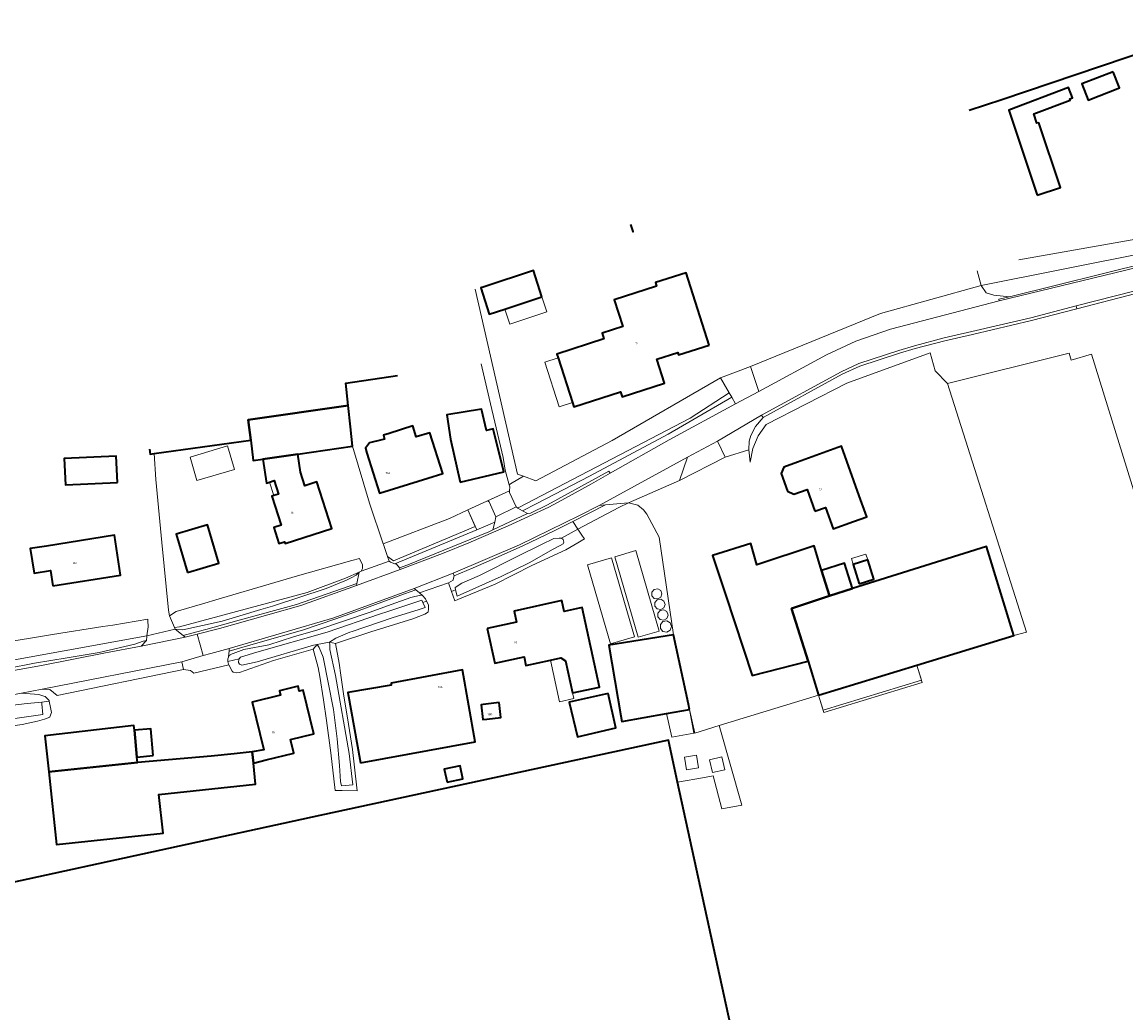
# Model space of a CAD drawing. Header units: metres. Extents: x 73718 to 76933, y 443658 to 446696.
# Tile 98 of 153: x 75164 to 75362, y 445077 to 445256. Entities that reach past the tile are written whole.
import ezdxf
from ezdxf.enums import TextEntityAlignment as Align

# ---------------------------------------------------------------- set-up
doc = ezdxf.new("R2010")
doc.units = ezdxf.units.M
for name, color, linetype, lineweight in [('B-WE-GR-GRAS-GV', 60, 'Continuous', 13), ('B-WE-KW-KUNSTWERK_DEK-GV', 170, 'Continuous', 18), ('B-WE-KW-KUNSTWERK_STUW-G', 170, 'Continuous', 18), ('B-WE-OG-BEBOUWING-GV', 7, 'Continuous', 35), ('B-WE-OG-BEBOUWING-T18', 10, 'Continuous', 18), ('B-WE-OG-BEBOUWING_LUIFEL-GV', 7, 'Continuous', 18), ('B-WE-OG-BEBOUWING_OPSLAGTANK-GV', 7, 'Continuous', 18), ('B-WE-OG-BEBOUWING_OVERBOUWING-GV', 7, 'Continuous', 18), ('B-WE-OG-TERREIN_ERF-GV', 7, 'Continuous', 18), ('B-WE-OG-TERREIN_OEVER-GV', 7, 'Continuous', 18), ('B-WE-OG-WATER_SLOOT-GV', 120, 'Continuous', 18), ('B-WE-OG-WEG-GV', 7, 'Continuous', 18), ('B-WE-VH-GESLOTENVERHARDING_ASFALT-GV', 10, 'Continuous', 18), ('B-WE-VH-OPENVERHARDING_BETONELEMENT-GV', 30, 'Continuous', 18), ('B-WE-VH-OPENVERHARDING_BETONSTRAATSTEEN-GV', 30, 'Continuous', 18), ('B-WE-VH-OPENVERHARDING_SIERBESTRATING-GV', 30, 'Continuous', 18), ('B-WE-VH-OPENVERHARDING_STRAATBAKSTEEN-GV', 30, 'Continuous', 18)]:
    doc.layers.add(name, color=color, linetype=linetype, lineweight=lineweight)
doc.styles.add('NLCS-ISO-M200-T18', font='NLCS-ISO.ttf', dxfattribs={"height": 0.36})

msp = doc.modelspace()

# ---------------------------------------------------------------- linework, layer by layer
at = {"layer": 'B-WE-GR-GRAS-GV', "flags": 128}
msp.add_lwpolyline([(75363.826, 445170.532), (75355.96, 445195.874), (75352.304, 445194.786), (75351.946, 445196.023), (75330.104, 445190.607), (75344.274, 445145.883), (75342.047, 445145.321), (75324.576, 445139.974), (75325.527, 445136.866), (75307.887, 445131.468), (75306.936, 445134.576), (75289.055, 445129.104), (75293.131, 445114.814), (75289.52, 445114.179), (75288.011, 445120.092), (75286.457, 445119.816), (75281.588, 445118.951), (75294.53, 445059.712)], dxfattribs=at)
at = {"layer": 'B-WE-KW-KUNSTWERK_DEK-GV', "flags": 128}
msp.add_lwpolyline([(75251.379, 445171.285), (75247.457, 445169.485), (75247.742, 445169.313), (75248.956, 445166.64), (75252.573, 445168.399), (75251.36, 445171.016)], close=True, dxfattribs=at)
at = {"layer": 'B-WE-KW-KUNSTWERK_STUW-G', "flags": 128}
msp.add_lwpolyline([(75243.928, 445167.865), (75245.49, 445164.298)], dxfattribs=at)
at = {"layer": 'B-WE-OG-BEBOUWING-GV', "flags": 128}
for points in [[(75334.021, 445239.663), (75339.852, 445241.627), (75375.487, 445253.666)], [(75334.021, 445239.663), (75339.852, 445241.627), (75375.487, 445253.666)], [(75273.492, 445217.82), (75273.62, 445217.862), (75273.191, 445219.13), (75273.191, 445219.13)], [(75273.492, 445217.82), (75273.62, 445217.862), (75273.191, 445219.13), (75273.191, 445219.13)], [(75186.689, 445178.797), (75186.817, 445177.883), (75187.547, 445177.985), (75204.876, 445180.41), (75204.426, 445184.035), (75222.406, 445186.604), (75222.002, 445190.627), (75231.289, 445192.03)], [(75186.689, 445178.797), (75186.817, 445177.883), (75187.547, 445177.985), (75204.876, 445180.41), (75204.426, 445184.035), (75222.406, 445186.604), (75222.002, 445190.627), (75231.289, 445192.03)]]:
    msp.add_lwpolyline(points, dxfattribs=at)
for points in [[(75359.858, 445246.588), (75354.231, 445244.398), (75355.354, 445241.511), (75360.981, 445243.701)], [(75346.239, 445224.416), (75350.421, 445225.819), (75346.523, 445237.434), (75346.179, 445237.34), (75345.628, 445239.011), (75352.163, 445241.484), (75352.066, 445241.733), (75352.552, 445241.922), (75351.863, 445243.745), (75341.116, 445239.685)], [(75257.212, 445206.149), (75255.71, 445210.892), (75246.829, 445207.962), (75246.218, 445207.76), (75247.72, 445203.017), (75250.575, 445203.959)], [(75287.272, 445197.462), (75283.107, 445210.476), (75277.61, 445208.717), (75277.827, 445208.04), (75270.202, 445205.599), (75271.738, 445200.8), (75268.026, 445199.612), (75268.357, 445198.575), (75259.915, 445195.873), (75260.133, 445195.191), (75262.699, 445187.175), (75262.95, 445186.39), (75271.334, 445189.074), (75271.618, 445188.189), (75279.258, 445190.638), (75277.839, 445194.921), (75281.643, 445196.157), (75281.787, 445195.706)], [(75223.192, 445179.305), (75222.789, 445182.784), (75222.406, 445186.604), (75204.426, 445184.035), (75204.876, 445180.41), (75205.33, 445176.753), (75207.085, 445177.004), (75213.352, 445177.899)], [(75242.494, 445172.866), (75250.345, 445174.714), (75248.472, 445182.46), (75247.227, 445182.106), (75246.345, 445185.94), (75240.099, 445184.972), (75240.798, 445180.562)], [(75225.767, 445178.087), (75228.035, 445170.865), (75236.726, 445173.594), (75239.398, 445174.433), (75237.069, 445181.732), (75234.636, 445180.967), (75234.013, 445182.952), (75229.778, 445181.621), (75228.735, 445181.315), (75228.853, 445180.806), (75228.908, 445180.571), (75228.454, 445180.454), (75226.244, 445179.888), (75225.522, 445178.931)], [(75306.282, 445167.627), (75308.186, 445168.31), (75309.574, 445164.445), (75313.225, 445165.756), (75315.594, 445166.607), (75314.246, 445170.424), (75311.058, 445179.306), (75303.114, 445176.454), (75303.124, 445176.427), (75300.705, 445175.559), (75300.199, 445174.422), (75301.348, 445171.221), (75302.461, 445170.665), (75304.88, 445171.533)], [(75180.929, 445172.78), (75180.707, 445177.513), (75171.384, 445177.075), (75171.606, 445172.342)], [(75213.352, 445177.899), (75207.085, 445177.004), (75207.702, 445172.684), (75208.271, 445172.864), (75209.101, 445173.128), (75209.871, 445170.7), (75209.042, 445170.437), (75208.693, 445170.326), (75210.341, 445165.127), (75209.053, 445164.719), (75209.965, 445161.842), (75210.956, 445162.157), (75211.055, 445161.844), (75219.443, 445164.502), (75216.785, 445172.89), (75214.591, 445172.195), (75213.82, 445174.626)], [(75193.538, 445156.608), (75199.17, 445158.287), (75197.108, 445165.203), (75191.476, 445163.524)], [(75169.346, 445154.206), (75181.509, 445156.13), (75180.375, 445163.299), (75168.212, 445161.375), (75165.249, 445160.906), (75165.947, 445156.491), (75168.91, 445156.96)], [(75305.065, 445140.696), (75302.051, 445150.169), (75308.882, 445152.428), (75307.472, 445157.007), (75306.122, 445161.392), (75295.855, 445157.997), (75294.741, 445161.858), (75287.88, 445159.679), (75290.251, 445152.461), (75294.974, 445138.114)], [(75306.936, 445134.576), (75324.576, 445139.974), (75342.047, 445145.321), (75337.115, 445161.268), (75313.033, 445153.726), (75308.883, 445152.426), (75308.882, 445152.428), (75302.051, 445150.169), (75305.065, 445140.696)], [(75314.234, 445154.584), (75316.85, 445155.401), (75315.758, 445158.9), (75313.142, 445158.083)], [(75307.472, 445157.007), (75308.882, 445152.428), (75308.883, 445152.426), (75313.033, 445153.726), (75311.6, 445158.3)], [(75247.357, 445146.57), (75248.731, 445140.32), (75254.005, 445141.479), (75254.349, 445139.917), (75258.739, 445140.882), (75260.6, 445141.291), (75261.437, 445140.738), (75262.704, 445134.976), (75267.588, 445136.049), (75264.447, 445150.338), (75261.224, 445149.629), (75260.803, 445151.564), (75252.203, 445149.684), (75252.628, 445147.719)], [(75283.748, 445132.023), (75283.532, 445132.994), (75280.854, 445145.438), (75269.244, 445143.542), (75271.392, 445130.843), (75271.566, 445129.863), (75279.617, 445131.289)], [(75224.607, 445122.409), (75245.238, 445126.174), (75242.946, 445139.143), (75230.14, 445136.74), (75230.114, 445136.385), (75222.365, 445135.07)], [(75205.15, 445124.393), (75205.368, 445122.354), (75207.675, 445122.961), (75212.632, 445124.162), (75212.041, 445126.6), (75216.209, 445127.61), (75214.297, 445135.495), (75213.599, 445135.326), (75213.388, 445136.196), (75210.049, 445135.386), (75210.243, 445134.585), (75205.156, 445133.352), (75207.24, 445124.757)], [(75249.531, 445133.241), (75246.666, 445132.9), (75246.288, 445132.855), (75246.606, 445130.181), (75247.309, 445130.265), (75249.849, 445130.567)], [(75269.11, 445134.879), (75262.116, 445133.309), (75263.59, 445127.072), (75270.513, 445128.709)], [(75168.584, 445120.786), (75184.533, 445122.512), (75184.441, 445123.462), (75183.975, 445128.278), (75183.897, 445129.105), (75167.89, 445127.289)], [(75187.378, 445123.746), (75186.912, 445128.563), (75183.975, 445128.278), (75184.441, 445123.462)], [(75295.351, 445055.957), (75294.53, 445059.712), (75281.588, 445118.951), (75279.933, 445126.525), (75217.315, 445112.972), (75131.501, 445094.25), (75131.226, 445094.19), (75131.473, 445093.059), (75146.872, 445022.474), (75162.127, 445025.827), (75176.58, 444960.065), (75182.439, 444961.343), (75247.308, 444975.495), (75309.944, 444989.16)], [(75184.533, 445122.512), (75168.584, 445120.786), (75169.975, 445107.743), (75189.135, 445109.787), (75188.397, 445116.709), (75205.772, 445118.562), (75205.368, 445122.354), (75205.15, 445124.393), (75201.909, 445124.012), (75197.751, 445123.6)], [(75240.162, 445118.928), (75243.024, 445119.555), (75242.511, 445121.895), (75239.649, 445121.268)]]:
    msp.add_lwpolyline(points, close=True, dxfattribs=at)
at = {"layer": 'B-WE-OG-BEBOUWING_LUIFEL-GV', "flags": 128}
for points in [[(75258.1, 445203.457), (75257.212, 445206.149), (75250.575, 445203.959), (75251.463, 445201.267)], [(75262.699, 445187.175), (75260.133, 445195.191), (75257.722, 445194.419), (75260.287, 445186.403)], [(75209.871, 445170.7), (75209.101, 445173.128), (75208.271, 445172.864), (75209.042, 445170.437)], [(75313.142, 445158.083), (75315.758, 445158.9), (75315.437, 445159.93), (75312.821, 445159.114)], [(75260.383, 445133.399), (75262.927, 445133.958), (75262.703, 445134.976), (75261.437, 445140.738), (75260.6, 445141.291), (75258.739, 445140.882)], [(75324.576, 445139.974), (75306.936, 445134.576), (75307.765, 445131.865), (75325.406, 445137.263)], [(75284.517, 445127.738), (75283.748, 445132.023), (75279.617, 445131.289), (75280.561, 445127.027)]]:
    msp.add_lwpolyline(points, close=True, dxfattribs=at)
at = {"layer": 'B-WE-OG-BEBOUWING_OPSLAGTANK-GV', "flags": 128}
for points in [[(75269.709, 445159.226), (75265.4, 445157.973), (75269.528, 445143.78), (75273.837, 445145.033)], [(75278.263, 445146.106), (75274.062, 445160.549), (75270.333, 445159.464), (75274.534, 445145.021)], [(75278.779, 445152.767), (75278.564, 445153.359), (75278.019, 445153.674), (75277.399, 445153.564), (75276.995, 445153.082), (75276.995, 445152.453), (75277.399, 445151.971), (75278.019, 445151.861), (75278.564, 445152.176)], [(75279.357, 445150.885), (75279.135, 445151.494), (75278.574, 445151.818), (75277.936, 445151.706), (75277.519, 445151.209), (75277.519, 445150.561), (75277.936, 445150.065), (75278.574, 445149.952), (75279.135, 445150.276)], [(75279.906, 445148.981), (75279.683, 445149.592), (75279.119, 445149.918), (75278.478, 445149.805), (75278.06, 445149.306), (75278.06, 445148.655), (75278.478, 445148.156), (75279.119, 445148.043), (75279.683, 445148.369)], [(75280.486, 445146.928), (75280.248, 445147.581), (75279.646, 445147.928), (75278.962, 445147.808), (75278.515, 445147.275), (75278.515, 445146.58), (75278.962, 445146.048), (75279.646, 445145.927), (75280.248, 445146.275)]]:
    msp.add_lwpolyline(points, close=True, dxfattribs=at)
at = {"layer": 'B-WE-OG-BEBOUWING_OVERBOUWING-GV', "flags": 128}
for points in [[(75195.23, 445173.14), (75201.955, 445175.145), (75200.698, 445179.36), (75193.973, 445177.356)], [(75285.347, 445121.509), (75284.978, 445123.806), (75282.839, 445123.433), (75283.201, 445121.147)], [(75287.332, 445122.97), (75287.859, 445120.68), (75290.063, 445121.186), (75289.536, 445123.476)]]:
    msp.add_lwpolyline(points, close=True, dxfattribs=at)
at = {"layer": 'B-WE-OG-TERREIN_ERF-GV', "flags": 128}
for points in [[(75342.933, 445212.791), (75365.304, 445216.741), (75364.885, 445218.479), (75369.831, 445219.6), (75370.168, 445218.23), (75389.656, 445222.74), (75396.088, 445224.422), (75396.71, 445225.552), (75396.397, 445226.78), (75395.207, 445229.685), (75394.06, 445229.29), (75383.834, 445255.511), (75379.657, 445254.127), (75379.405, 445254.978)], [(75375.487, 445253.666), (75339.852, 445241.627), (75334.021, 445239.663)], [(75273.191, 445219.13), (75273.191, 445219.13), (75273.62, 445217.862), (75273.492, 445217.82)], [(75253.889, 445173.906), (75256.125, 445173.078), (75269.854, 445180.314), (75289.296, 445191.594), (75294.711, 445193.604), (75318.064, 445203.16), (75336.169, 445208.195), (75335.433, 445210.816)], [(75245.197, 445207.541), (75252.809, 445174.306), (75253.889, 445173.906)], [(75363.948, 445206.728), (75353.363, 445204.015), (75345.203, 445201.867), (75334.6, 445199.383), (75329.61, 445198.247), (75324.291, 445196.844), (75321.498, 445195.998), (75314.373, 445193.705), (75311.196, 445192.233), (75296.946, 445184.45), (75295.615, 445182.842), (75294.781, 445181.252), (75294.438, 445180.235), (75294.369, 445178.68), (75294.642, 445176.419), (75295.111, 445178.876), (75296.09, 445181.177), (75297.533, 445183.219), (75312.025, 445190.629), (75326.982, 445196.09), (75327.893, 445192.828), (75330.104, 445190.607), (75351.946, 445196.023), (75352.304, 445194.786), (75355.96, 445195.874), (75363.826, 445170.532)], [(75251.339, 445172.385), (75250.638, 445174.981), (75250.243, 445177.265), (75247.73, 445187.931), (75246.309, 445194.113)], [(75231.289, 445192.03), (75222.002, 445190.627), (75222.406, 445186.604), (75222.789, 445182.784), (75223.192, 445179.305), (75226.23, 445169.069), (75228.667, 445161.795), (75240.595, 445166.349), (75243.928, 445167.865), (75251.379, 445171.285), (75251.435, 445172.031), (75251.339, 445172.385)], [(75161.94, 445144.261), (75165.313, 445144.837), (75169.293, 445145.466), (75178.332, 445146.893), (75180.089, 445147.187), (75186.394, 445148.242), (75186.407, 445148.005), (75186.469, 445146.864), (75186.209, 445145.232), (75191.33, 445146.418), (75191.184, 445146.763), (75190.306, 445148.831), (75190.13, 445149.851), (75188.93, 445161.985), (75187.849, 445173.313), (75187.547, 445177.985), (75186.817, 445177.883), (75186.689, 445178.797)], [(75131.501, 445094.25), (75217.315, 445112.972), (75279.933, 445126.525), (75281.588, 445118.951), (75286.457, 445119.816), (75288.011, 445120.092), (75289.52, 445114.179), (75293.131, 445114.814), (75289.055, 445129.104), (75284.692, 445127.769), (75283.748, 445132.023), (75279.617, 445131.289), (75271.566, 445129.863), (75271.392, 445130.843), (75269.244, 445143.542), (75280.854, 445145.438), (75278.288, 445162.947), (75276.038, 445167.114), (75275.494, 445167.869), (75274.437, 445168.743), (75272.764, 445169.131), (75271.055, 445168.304), (75263.67, 445164.386), (75264.513, 445163.134), (75264.839, 445162.65), (75263.638, 445161.951), (75261.498, 445160.706), (75255.393, 445157.851), (75248.803, 445154.51), (75242.119, 445151.77), (75241.544, 445151.534), (75240.958, 445153.229), (75240.42, 445154.783), (75235.226, 445152.957), (75235.754, 445152.469), (75236.28, 445151.902), (75236.486, 445151.473), (75236.807, 445150.808), (75236.847, 445150.079), (75236.766, 445149.512), (75236.622, 445149.425), (75236.159, 445149.148), (75234.013, 445148.298), (75226.44, 445145.989), (75220.142, 445143.881), (75220.75, 445140.328), (75221.084, 445138.171), (75221.63, 445134.375), (75222.268, 445130.518), (75223.179, 445124.838), (75223.532, 445121.618), (75223.999, 445117.367), (75221.329, 445117.429), (75220.051, 445117.458), (75219.292, 445124.231), (75218.472, 445130.002), (75217.955, 445133.768), (75217.287, 445137.959), (75216.984, 445139.538), (75216.133, 445142.849), (75209, 445140.795), (75202.85, 445138.676), (75202.258, 445138.585), (75201.752, 445138.697), (75201.529, 445138.904), (75200.971, 445140.04), (75194.673, 445138.507), (75194.033, 445139.01), (75192.775, 445139.168), (75170.073, 445134.523), (75168.759, 445135.598), (75167.434, 445135.632), (75163.685, 445134.938), (75166.822, 445134.706), (75167.869, 445134.357), (75167.956, 445134.328), (75168.112, 445134.172), (75168.194, 445134.09), (75168.658, 445133.626), (75168.687, 445133.492), (75168.928, 445132.384), (75169.09, 445131.466), (75168.775, 445130.678), (75168.766, 445130.656), (75167.848, 445130.278), (75166.552, 445129.9), (75163.798, 445129.306), (75155.322, 445128.119)]]:
    msp.add_lwpolyline(points, dxfattribs=at)
for points in [[(75359.858, 445246.588), (75360.981, 445243.701), (75355.354, 445241.511), (75354.231, 445244.398)], [(75346.239, 445224.416), (75341.116, 445239.685), (75351.863, 445243.745), (75352.552, 445241.922), (75352.066, 445241.733), (75352.163, 445241.484), (75345.628, 445239.011), (75346.179, 445237.34), (75346.523, 445237.434), (75350.421, 445225.819)], [(75250.575, 445203.959), (75247.72, 445203.017), (75246.218, 445207.76), (75246.829, 445207.962), (75255.71, 445210.892), (75257.212, 445206.149)], [(75260.133, 445195.191), (75259.915, 445195.873), (75268.357, 445198.575), (75268.026, 445199.612), (75271.738, 445200.8), (75270.202, 445205.599), (75277.827, 445208.04), (75277.61, 445208.717), (75283.107, 445210.476), (75287.272, 445197.462), (75281.787, 445195.706), (75281.643, 445196.157), (75277.839, 445194.921), (75279.258, 445190.638), (75271.618, 445188.189), (75271.334, 445189.074), (75262.95, 445186.39), (75262.699, 445187.175)], [(75330.104, 445190.607), (75327.893, 445192.828), (75326.982, 445196.09), (75312.025, 445190.629), (75297.533, 445183.219), (75296.09, 445181.177), (75295.111, 445178.876), (75294.642, 445176.419), (75294.369, 445178.68), (75290.13, 445177.353), (75281.927, 445173.168), (75272.764, 445169.131), (75274.437, 445168.743), (75275.494, 445167.869), (75276.038, 445167.114), (75278.288, 445162.947), (75280.854, 445145.438), (75283.532, 445132.994), (75283.748, 445132.023), (75284.692, 445127.769), (75289.055, 445129.104), (75306.936, 445134.576), (75305.065, 445140.696), (75294.974, 445138.114), (75290.251, 445152.461), (75287.88, 445159.679), (75294.741, 445161.858), (75295.855, 445157.997), (75306.122, 445161.392), (75307.472, 445157.007), (75311.6, 445158.3), (75313.033, 445153.726), (75337.115, 445161.268), (75342.047, 445145.321), (75344.274, 445145.883)], [(75242.494, 445172.866), (75240.798, 445180.562), (75240.099, 445184.972), (75246.345, 445185.94), (75247.227, 445182.106), (75248.472, 445182.46), (75250.345, 445174.714)], [(75225.767, 445178.087), (75225.522, 445178.931), (75226.244, 445179.888), (75228.454, 445180.454), (75228.908, 445180.571), (75228.853, 445180.806), (75228.735, 445181.315), (75229.778, 445181.621), (75234.013, 445182.952), (75234.636, 445180.967), (75237.069, 445181.732), (75239.398, 445174.433), (75236.726, 445173.594), (75228.035, 445170.865)], [(75190.306, 445148.831), (75191.491, 445149.589), (75196.618, 445151.115), (75198.602, 445151.699), (75209.192, 445154.817), (75213.313, 445156.03), (75223.054, 445158.782), (75224.442, 445159.156), (75224.958, 445157.971), (75224.958, 445157.387), (75224.958, 445157.333), (75224.75, 445156.86), (75229.737, 445158.633), (75229.447, 445159.491), (75228.722, 445161.631), (75228.667, 445161.795), (75226.23, 445169.069), (75223.192, 445179.305), (75213.352, 445177.899), (75213.82, 445174.626), (75214.591, 445172.195), (75216.785, 445172.89), (75219.443, 445164.502), (75211.055, 445161.844), (75210.956, 445162.157), (75209.965, 445161.842), (75209.053, 445164.719), (75210.341, 445165.127), (75208.693, 445170.326), (75209.042, 445170.437), (75209.871, 445170.7), (75209.101, 445173.128), (75208.271, 445172.864), (75207.702, 445172.684), (75207.085, 445177.004), (75205.33, 445176.753), (75204.876, 445180.41), (75187.547, 445177.985), (75187.849, 445173.313), (75188.93, 445161.985), (75190.13, 445149.851)], [(75303.124, 445176.427), (75303.114, 445176.454), (75311.058, 445179.306), (75314.246, 445170.424), (75315.594, 445166.607), (75313.225, 445165.756), (75309.574, 445164.445), (75308.186, 445168.31), (75306.282, 445167.627), (75304.88, 445171.533), (75302.461, 445170.665), (75301.348, 445171.221), (75300.199, 445174.422), (75300.705, 445175.559)], [(75180.929, 445172.78), (75171.606, 445172.342), (75171.384, 445177.075), (75180.707, 445177.513)], [(75193.538, 445156.608), (75191.476, 445163.524), (75197.108, 445165.203), (75199.17, 445158.287)], [(75169.346, 445154.206), (75168.91, 445156.96), (75165.947, 445156.491), (75165.249, 445160.906), (75168.212, 445161.375), (75180.375, 445163.299), (75181.509, 445156.13)], [(75269.709, 445159.226), (75273.837, 445145.033), (75269.528, 445143.78), (75265.4, 445157.973)], [(75278.263, 445146.106), (75274.534, 445145.021), (75270.333, 445159.464), (75274.062, 445160.549)], [(75314.234, 445154.584), (75313.142, 445158.083), (75315.758, 445158.9), (75316.85, 445155.401)], [(75278.779, 445152.767), (75278.564, 445152.176), (75278.019, 445151.861), (75277.399, 445151.971), (75276.995, 445152.453), (75276.995, 445153.082), (75277.399, 445153.564), (75278.019, 445153.674), (75278.564, 445153.359)], [(75247.357, 445146.57), (75252.628, 445147.719), (75252.203, 445149.684), (75260.803, 445151.564), (75261.224, 445149.629), (75264.447, 445150.338), (75267.588, 445136.049), (75262.704, 445134.976), (75261.437, 445140.738), (75260.6, 445141.291), (75258.739, 445140.882), (75254.349, 445139.917), (75254.005, 445141.479), (75248.731, 445140.32)], [(75279.357, 445150.885), (75279.135, 445150.276), (75278.574, 445149.952), (75277.936, 445150.065), (75277.519, 445150.561), (75277.519, 445151.209), (75277.936, 445151.706), (75278.574, 445151.818), (75279.135, 445151.494)], [(75279.906, 445148.981), (75279.683, 445148.369), (75279.119, 445148.043), (75278.478, 445148.156), (75278.06, 445148.655), (75278.06, 445149.306), (75278.478, 445149.805), (75279.119, 445149.918), (75279.683, 445149.592)], [(75280.486, 445146.928), (75280.248, 445146.275), (75279.646, 445145.927), (75278.962, 445146.048), (75278.515, 445146.58), (75278.515, 445147.275), (75278.962, 445147.808), (75279.646, 445147.928), (75280.248, 445147.581)], [(75224.607, 445122.409), (75222.365, 445135.07), (75230.114, 445136.385), (75230.14, 445136.74), (75242.946, 445139.143), (75245.238, 445126.174)], [(75324.576, 445139.974), (75306.936, 445134.576), (75307.887, 445131.468), (75325.527, 445136.866)], [(75168.584, 445120.786), (75167.89, 445127.289), (75183.897, 445129.105), (75183.975, 445128.278), (75186.912, 445128.563), (75187.378, 445123.746), (75184.441, 445123.462), (75184.533, 445122.512), (75197.751, 445123.6), (75201.909, 445124.012), (75205.15, 445124.393), (75207.24, 445124.757), (75205.156, 445133.352), (75210.243, 445134.585), (75210.049, 445135.386), (75213.388, 445136.196), (75213.599, 445135.326), (75214.297, 445135.495), (75216.209, 445127.61), (75212.041, 445126.6), (75212.632, 445124.162), (75207.675, 445122.961), (75205.368, 445122.354), (75205.772, 445118.562), (75188.397, 445116.709), (75189.135, 445109.787), (75169.975, 445107.743)], [(75249.531, 445133.241), (75249.849, 445130.567), (75247.309, 445130.265), (75246.606, 445130.181), (75246.288, 445132.855), (75246.666, 445132.9)], [(75269.11, 445134.879), (75270.513, 445128.709), (75263.59, 445127.072), (75262.116, 445133.309)], [(75240.162, 445118.928), (75239.649, 445121.268), (75242.511, 445121.895), (75243.024, 445119.555)]]:
    msp.add_lwpolyline(points, close=True, dxfattribs=at)
at = {"layer": 'B-WE-OG-TERREIN_OEVER-GV', "flags": 128}
for points in [[(75341.243, 445206.132), (75366.358, 445212.375), (75365.936, 445214.123), (75336.169, 445208.195), (75337.019, 445206.88), (75338.399, 445206.44)], [(75253.731, 445167.724), (75256.285, 445169.047), (75265.74, 445173.941), (75279.923, 445181.48), (75291.326, 445188.096), (75290.855, 445188.907), (75283.851, 445184.372), (75252.939, 445168.23), (75252.902, 445168.207)], [(75245.49, 445164.298), (75245.233, 445164.884), (75230.539, 445158.719), (75229.447, 445159.491), (75229.737, 445158.633), (75230.03, 445158.454), (75230.769, 445158.196)], [(75240.958, 445153.229), (75241.358, 445153.397), (75241.7, 445153.524), (75241.606, 445153.919), (75242.793, 445154.711), (75246.011, 445156.07), (75252.875, 445159.573), (75257.118, 445161.623), (75259.345, 445162.708), (75260.327, 445162.8), (75260.716, 445162.8), (75263.67, 445164.386), (75262.764, 445165.788), (75259.402, 445164.077), (75253.783, 445161.435), (75247.746, 445158.73), (75244.881, 445157.483), (75241.461, 445156.031), (75241.258, 445155.37), (75241.289, 445155.242), (75240.42, 445154.783)], [(75241.7, 445153.524), (75241.358, 445153.397), (75240.958, 445153.229), (75241.544, 445151.534), (75242.119, 445151.77), (75248.803, 445154.51), (75255.393, 445157.851), (75261.498, 445160.706), (75263.638, 445161.951), (75264.839, 445162.65), (75264.513, 445163.134), (75263.67, 445164.386), (75260.716, 445162.8), (75261.059, 445162.526), (75261.15, 445162.069), (75261.013, 445161.749), (75260.51, 445161.452), (75259.208, 445160.812), (75254.893, 445158.359), (75249.871, 445155.898), (75241.979, 445152.359)], [(75191.184, 445146.763), (75191.33, 445146.418), (75192.677, 445146.29), (75199.766, 445147.859), (75206.726, 445149.945), (75208.813, 445150.57), (75218.444, 445153.737), (75222.103, 445155.258), (75222.949, 445155.664), (75223.82, 445156.12), (75224.344, 445156.684), (75221.912, 445155.632), (75215.053, 445153.041), (75192.059, 445146.872)], [(75200.8, 445140.613), (75202.818, 445141.137), (75203.047, 445141.424), (75206.002, 445142.282), (75218.619, 445145.873), (75228.026, 445149.114), (75229.527, 445149.618), (75235.622, 445151.666), (75235.835, 445151.203), (75236.486, 445151.473), (75236.28, 445151.902), (75235.754, 445152.469), (75235.384, 445152.557), (75233.671, 445152.13), (75230.14, 445150.877), (75226.342, 445149.519), (75216.92, 445146.319), (75212.588, 445145.054), (75208.147, 445143.629), (75203.67, 445142.776), (75201.733, 445142.085), (75201.573, 445142.028), (75201.219, 445141.829), (75201.106, 445141.737), (75200.982, 445141.637), (75200.89, 445141.413), (75200.777, 445141.136), (75200.755, 445140.795)], [(75236.486, 445151.473), (75235.835, 445151.203), (75236.234, 445150.337), (75235.173, 445149.959), (75230.282, 445148.479), (75223.132, 445146), (75222.72, 445145.889), (75220.165, 445144.836), (75219.036, 445144.106), (75220.142, 445143.881), (75226.44, 445145.989), (75234.013, 445148.298), (75236.159, 445149.148), (75236.622, 445149.425), (75236.766, 445149.512), (75236.847, 445150.079), (75236.807, 445150.808)], [(75141.01, 445137.541), (75141.274, 445136.004), (75144.243, 445136.534), (75150.267, 445137.484), (75156.23, 445138.424), (75161.168, 445139.374), (75166.057, 445140.314), (75171.89, 445141.291), (75177.665, 445142.258), (75184.036, 445143.716), (75185.556, 445144.313), (75186.142, 445144.418), (75186.2, 445145.124), (75186.209, 445145.232), (75156.423, 445139.827)], [(75200.914, 445140.157), (75200.971, 445140.04), (75201.529, 445138.904), (75201.752, 445138.697), (75202.258, 445138.585), (75202.85, 445138.676), (75209, 445140.795), (75216.133, 445142.849), (75216.854, 445143.687), (75216.174, 445143.556), (75206.034, 445140.592), (75203.291, 445139.949), (75202.857, 445140.132), (75202.697, 445140.475), (75202.736, 445141.034), (75202.818, 445141.137), (75200.8, 445140.613)], [(75216.133, 445142.849), (75216.984, 445139.538), (75217.287, 445137.959), (75217.955, 445133.768), (75218.472, 445130.002), (75219.292, 445124.231), (75220.051, 445117.458), (75221.329, 445117.429), (75223.999, 445117.367), (75223.532, 445121.618), (75223.179, 445124.838), (75222.268, 445130.518), (75221.63, 445134.375), (75221.084, 445138.171), (75220.75, 445140.328), (75220.142, 445143.881), (75219.036, 445144.106), (75219.071, 445143.604), (75219.098, 445142.794), (75220.132, 445138.144), (75222.562, 445124.092), (75223.243, 445118.446), (75221.171, 445118.311), (75221.029, 445119.098), (75220.826, 445121.93), (75220.389, 445126.717), (75219.747, 445131.981), (75217.916, 445141.389), (75217.178, 445143.164), (75216.854, 445143.687)], [(75134.854, 445125.677), (75134.886, 445125.46), (75135.196, 445124.674), (75135.727, 445124.716), (75140.905, 445125.581), (75148.086, 445127.201), (75155.322, 445128.119), (75163.798, 445129.306), (75166.552, 445129.9), (75167.848, 445130.278), (75168.766, 445130.656), (75168.775, 445130.678), (75169.09, 445131.466), (75168.928, 445132.384), (75168.687, 445133.492), (75167.325, 445133.342), (75167.349, 445133.052), (75167.513, 445131.098), (75155.749, 445129.431), (75148.711, 445128.496), (75134.914, 445125.688)], [(75142.168, 445131.452), (75142.223, 445131.204), (75142.612, 445129.44), (75146.099, 445130.169), (75150.358, 445130.9), (75162.148, 445132.775), (75164.737, 445133.059), (75167.325, 445133.342), (75168.687, 445133.492), (75168.658, 445133.626), (75168.194, 445134.09), (75168.112, 445134.172), (75167.956, 445134.328), (75167.869, 445134.357), (75166.822, 445134.706), (75163.685, 445134.938), (75158.223, 445133.928), (75147.806, 445132.422)]]:
    msp.add_lwpolyline(points, close=True, dxfattribs=at)
at = {"layer": 'B-WE-OG-WATER_SLOOT-GV', "flags": 128}
for points in [[(75336.169, 445208.195), (75365.936, 445214.123), (75365.304, 445216.741), (75342.933, 445212.791)], [(75335.433, 445210.816), (75336.169, 445208.195)], [(75251.588, 445172.529), (75253.889, 445173.906), (75252.809, 445174.306), (75245.197, 445207.541)], [(75246.309, 445194.113), (75247.73, 445187.931), (75250.243, 445177.265), (75250.638, 445174.981), (75251.339, 445172.385), (75251.588, 445172.529)]]:
    msp.add_lwpolyline(points, dxfattribs=at)
for points in [[(75248.727, 445165.685), (75248.956, 445166.64), (75252.573, 445168.399), (75252.902, 445168.207), (75252.939, 445168.23), (75283.851, 445184.372), (75290.855, 445188.907), (75289.296, 445191.594), (75269.854, 445180.314), (75256.125, 445173.078), (75253.889, 445173.906), (75251.588, 445172.529), (75251.339, 445172.385), (75251.435, 445172.031), (75251.379, 445171.285), (75243.928, 445167.865), (75245.233, 445164.884), (75245.49, 445164.298)], [(75228.722, 445161.631), (75229.447, 445159.491), (75230.539, 445158.719), (75245.233, 445164.884), (75243.928, 445167.865), (75240.595, 445166.349), (75228.667, 445161.795)], [(75254.893, 445158.359), (75259.208, 445160.812), (75260.51, 445161.452), (75261.013, 445161.749), (75261.15, 445162.069), (75261.059, 445162.526), (75260.716, 445162.8), (75260.327, 445162.8), (75259.345, 445162.708), (75257.118, 445161.623), (75252.875, 445159.573), (75246.011, 445156.07), (75242.793, 445154.711), (75241.606, 445153.919), (75241.7, 445153.524), (75241.979, 445152.359), (75249.871, 445155.898)], [(75190.306, 445148.831), (75191.184, 445146.763), (75192.059, 445146.872), (75215.053, 445153.041), (75221.912, 445155.632), (75224.344, 445156.684), (75224.75, 445156.86), (75224.958, 445157.333), (75224.958, 445157.387), (75224.958, 445157.971), (75224.442, 445159.156), (75223.054, 445158.782), (75213.313, 445156.03), (75209.192, 445154.817), (75198.602, 445151.699), (75196.618, 445151.115), (75191.491, 445149.589)], [(75219.036, 445144.106), (75220.165, 445144.836), (75222.72, 445145.889), (75223.132, 445146), (75230.282, 445148.479), (75235.173, 445149.959), (75236.234, 445150.337), (75235.835, 445151.203), (75235.622, 445151.666), (75229.527, 445149.618), (75228.026, 445149.114), (75218.619, 445145.873), (75206.002, 445142.282), (75203.047, 445141.424), (75202.818, 445141.137), (75202.736, 445141.034), (75202.697, 445140.475), (75202.857, 445140.132), (75203.291, 445139.949), (75206.034, 445140.592), (75216.174, 445143.556), (75216.854, 445143.687)], [(75219.036, 445144.106), (75216.854, 445143.687), (75217.178, 445143.164), (75217.916, 445141.389), (75219.747, 445131.981), (75220.389, 445126.717), (75220.826, 445121.93), (75221.029, 445119.098), (75221.171, 445118.311), (75223.243, 445118.446), (75222.562, 445124.092), (75220.132, 445138.144), (75219.098, 445142.794), (75219.071, 445143.604)], [(75134.533, 445127.882), (75134.64, 445127.151), (75134.854, 445125.677), (75134.914, 445125.688), (75148.711, 445128.496), (75155.749, 445129.431), (75167.513, 445131.098), (75167.349, 445133.052), (75167.325, 445133.342), (75164.737, 445133.059), (75162.148, 445132.775), (75150.358, 445130.9), (75146.099, 445130.169), (75142.612, 445129.44), (75141.237, 445129.153), (75138.249, 445128.58)]]:
    msp.add_lwpolyline(points, close=True, dxfattribs=at)
at = {"layer": 'B-WE-OG-WEG-GV', "flags": 128}
for points in [[(75253.731, 445167.724), (75254.637, 445167.197), (75255.132, 445167.252), (75258.224, 445168.775), (75269.219, 445174.826), (75269.489, 445174.487), (75280.073, 445180.456), (75292.022, 445186.896), (75291.326, 445188.096), (75279.923, 445181.48), (75265.74, 445173.941), (75256.285, 445169.047)], [(75263.67, 445164.386), (75271.055, 445168.304), (75272.764, 445169.131), (75270.657, 445168.949), (75268.631, 445168.774), (75262.764, 445165.788)], [(75231.626, 445157.484), (75233.13, 445157.992), (75247.702, 445163.956), (75248.391, 445164.278), (75248.727, 445165.685), (75245.49, 445164.298), (75230.769, 445158.196), (75231.096, 445158.109)], [(75191.33, 445146.418), (75192.723, 445145.316), (75195.171, 445145.954), (75196.842, 445146.389), (75202.789, 445148.073), (75213.109, 445150.855), (75223.981, 445154.663), (75224.344, 445156.684), (75223.82, 445156.12), (75222.949, 445155.664), (75222.103, 445155.258), (75218.444, 445153.737), (75208.813, 445150.57), (75206.726, 445149.945), (75199.766, 445147.859), (75192.677, 445146.29)], [(75235.754, 445152.469), (75235.226, 445152.957), (75234.539, 445153.524), (75232.537, 445152.817), (75224.394, 445149.823), (75220.184, 445148.281), (75214.195, 445146.273), (75206.607, 445144.11), (75200.994, 445142.494), (75200.955, 445142.069), (75200.89, 445141.413), (75200.982, 445141.637), (75201.106, 445141.737), (75201.219, 445141.829), (75201.573, 445142.028), (75201.733, 445142.085), (75203.67, 445142.776), (75208.147, 445143.629), (75212.588, 445145.054), (75216.92, 445146.319), (75226.342, 445149.519), (75230.14, 445150.877), (75233.671, 445152.13), (75235.384, 445152.557)], [(75141.274, 445136.004), (75141.374, 445135.421), (75151.817, 445137.128), (75167.266, 445139.909), (75178.801, 445142.161), (75185.208, 445143.376), (75186.142, 445144.418), (75185.556, 445144.313), (75184.036, 445143.716), (75177.665, 445142.258), (75171.89, 445141.291), (75166.057, 445140.314), (75161.168, 445139.374), (75156.23, 445138.424), (75150.267, 445137.484), (75144.243, 445136.534)]]:
    msp.add_lwpolyline(points, close=True, dxfattribs=at)
at = {"layer": 'B-WE-VH-GESLOTENVERHARDING_ASFALT-GV', "flags": 128}
for points in [[(75366.114, 445211.919), (75350.52, 445208.115), (75339.396, 445205.421), (75319.827, 445200.325), (75313.631, 445198.157), (75308.371, 445195.716), (75296.19, 445189.142), (75292.022, 445186.896), (75280.073, 445180.456), (75269.489, 445174.487), (75266.143, 445172.55), (75261.438, 445169.984), (75258.456, 445168.378), (75251.175, 445164.982), (75244.103, 445161.935), (75239.363, 445160.046), (75231.754, 445157.176), (75223.908, 445154.255), (75213.902, 445150.675), (75207.932, 445149.008), (75199.3, 445146.556), (75195.279, 445145.566), (75196.364, 445141.683), (75197.724, 445142.063), (75201.034, 445142.937), (75219.81, 445148.478), (75234.243, 445153.769), (75241.274, 445156.519), (75253.2, 445161.609), (75263.948, 445166.88), (75267.525, 445168.679), (75283.402, 445177.365), (75288.784, 445180.189), (75296.695, 445184.909), (75310.96, 445192.701), (75314.182, 445194.193), (75321.342, 445196.497), (75324.148, 445197.347), (75329.485, 445198.754), (75334.482, 445199.892), (75345.077, 445202.374), (75353.23, 445204.521), (75363.829, 445207.199)], [(75163.685, 445134.938), (75167.434, 445135.632), (75192.482, 445140.598), (75196.364, 445141.683), (75195.279, 445145.566), (75193.118, 445145.004), (75185.208, 445143.376), (75178.801, 445142.161), (75167.266, 445139.909), (75151.817, 445137.128)]]:
    msp.add_lwpolyline(points, dxfattribs=at)
for points in [[(75290.13, 445177.353), (75294.369, 445178.68), (75294.438, 445180.235), (75294.781, 445181.252), (75295.615, 445182.842), (75296.946, 445184.45), (75296.695, 445184.909), (75288.784, 445180.189)], [(75267.525, 445168.679), (75268.631, 445168.774), (75270.657, 445168.949), (75272.764, 445169.131), (75281.927, 445173.168), (75283.402, 445177.365)], [(75251.379, 445171.285), (75247.457, 445169.485), (75247.742, 445169.313), (75248.956, 445166.64), (75252.573, 445168.399), (75251.36, 445171.016)], [(75248.391, 445164.278), (75254.637, 445167.197), (75253.731, 445167.724), (75252.902, 445168.207), (75252.573, 445168.399), (75248.956, 445166.64), (75248.727, 445165.685)], [(75234.243, 445153.769), (75234.539, 445153.524), (75235.226, 445152.957), (75240.42, 445154.783), (75241.289, 445155.242), (75241.258, 445155.37), (75241.461, 445156.031), (75241.274, 445156.519)], [(75192.775, 445139.168), (75194.033, 445139.01), (75194.673, 445138.507), (75200.971, 445140.04), (75200.914, 445140.157), (75200.8, 445140.613), (75200.755, 445140.795), (75200.777, 445141.136), (75200.89, 445141.413), (75200.955, 445142.069), (75200.994, 445142.494), (75201.034, 445142.937), (75197.724, 445142.063), (75196.364, 445141.683), (75192.482, 445140.598)]]:
    msp.add_lwpolyline(points, close=True, dxfattribs=at)
at = {"layer": 'B-WE-VH-OPENVERHARDING_BETONELEMENT-GV', "flags": 128}
msp.add_lwpolyline([(75366.358, 445212.375), (75341.243, 445206.132), (75339.333, 445205.71), (75339.396, 445205.421), (75350.52, 445208.115), (75366.114, 445211.919)], dxfattribs=at)
for points in [[(75353.363, 445204.015), (75363.948, 445206.728), (75363.829, 445207.199), (75353.23, 445204.521)], [(75231.626, 445157.484), (75231.754, 445157.176), (75239.363, 445160.046), (75244.103, 445161.935), (75251.175, 445164.982), (75258.456, 445168.378), (75261.438, 445169.984), (75266.143, 445172.55), (75269.489, 445174.487), (75269.219, 445174.826), (75258.224, 445168.775), (75255.132, 445167.252), (75254.637, 445167.197), (75248.391, 445164.278), (75247.702, 445163.956), (75233.13, 445157.992)], [(75241.274, 445156.519), (75241.461, 445156.031), (75244.881, 445157.483), (75247.746, 445158.73), (75253.783, 445161.435), (75259.402, 445164.077), (75262.764, 445165.788), (75268.631, 445168.774), (75267.525, 445168.679), (75263.948, 445166.88), (75253.2, 445161.609)], [(75192.723, 445145.316), (75193.118, 445145.004), (75195.279, 445145.566), (75199.3, 445146.556), (75207.932, 445149.008), (75213.902, 445150.675), (75223.908, 445154.255), (75223.981, 445154.663), (75213.109, 445150.855), (75202.789, 445148.073), (75196.842, 445146.389), (75195.171, 445145.954)], [(75234.539, 445153.524), (75234.243, 445153.769), (75219.81, 445148.478), (75201.034, 445142.937), (75200.994, 445142.494), (75206.607, 445144.11), (75214.195, 445146.273), (75220.184, 445148.281), (75224.394, 445149.823), (75232.537, 445152.817)]]:
    msp.add_lwpolyline(points, close=True, dxfattribs=at)
at = {"layer": 'B-WE-VH-OPENVERHARDING_BETONSTRAATSTEEN-GV', "flags": 128}
for points in [[(75294.711, 445193.604), (75296.19, 445189.142), (75308.371, 445195.716), (75313.631, 445198.157), (75319.827, 445200.325), (75339.396, 445205.421), (75339.333, 445205.71), (75341.243, 445206.132), (75338.399, 445206.44), (75337.019, 445206.88), (75336.169, 445208.195), (75318.064, 445203.16)], [(75231.754, 445157.176), (75231.626, 445157.484), (75231.096, 445158.109), (75230.769, 445158.196), (75230.03, 445158.454), (75229.737, 445158.633), (75224.75, 445156.86), (75224.344, 445156.684), (75223.981, 445154.663), (75223.908, 445154.255)], [(75185.208, 445143.376), (75193.118, 445145.004), (75192.723, 445145.316), (75191.33, 445146.418), (75186.209, 445145.232), (75186.2, 445145.124), (75186.142, 445144.418)]]:
    msp.add_lwpolyline(points, close=True, dxfattribs=at)
at = {"layer": 'B-WE-VH-OPENVERHARDING_SIERBESTRATING-GV', "flags": 128}
for points in [[(75281.927, 445173.168), (75290.13, 445177.353), (75288.784, 445180.189), (75283.402, 445177.365)], [(75192.775, 445139.168), (75192.482, 445140.598), (75167.434, 445135.632), (75168.759, 445135.598), (75170.073, 445134.523)]]:
    msp.add_lwpolyline(points, close=True, dxfattribs=at)
at = {"layer": 'B-WE-VH-OPENVERHARDING_STRAATBAKSTEEN-GV', "flags": 128}
for points in [[(75296.946, 445184.45), (75311.196, 445192.233), (75314.373, 445193.705), (75321.498, 445195.998), (75324.291, 445196.844), (75329.61, 445198.247), (75334.6, 445199.383), (75345.203, 445201.867), (75353.363, 445204.015), (75353.23, 445204.521), (75345.077, 445202.374), (75334.482, 445199.892), (75329.485, 445198.754), (75324.148, 445197.347), (75321.342, 445196.497), (75314.182, 445194.193), (75310.96, 445192.701), (75296.695, 445184.909)], [(75289.296, 445191.594), (75290.855, 445188.907), (75291.326, 445188.096), (75292.022, 445186.896), (75296.19, 445189.142), (75294.711, 445193.604)]]:
    msp.add_lwpolyline(points, close=True, dxfattribs=at)

# ---------------------------------------------------------------- texts
at = {"layer": 'B-WE-OG-BEBOUWING-T18', "style": 'NLCS-ISO-M200-T18'}
for s, p in [('19', (75274.185, 445197.793)), ('15A', (75229.511, 445174.474)), ('32', (75307.245, 445171.497)), ('15', (75212.332, 445167.377)), ('13A', (75173.277, 445158.339)), ('20', (75252.488, 445144.068)), ('18A', (75238.94, 445136.03)), ('18B', (75247.895, 445131.131)), ('18', (75208.915, 445127.892))]:
    msp.add_text(s, height=0.36, dxfattribs=at).set_placement(p, align=Align.MIDDLE)

doc.saveas('drawing.dxf')
